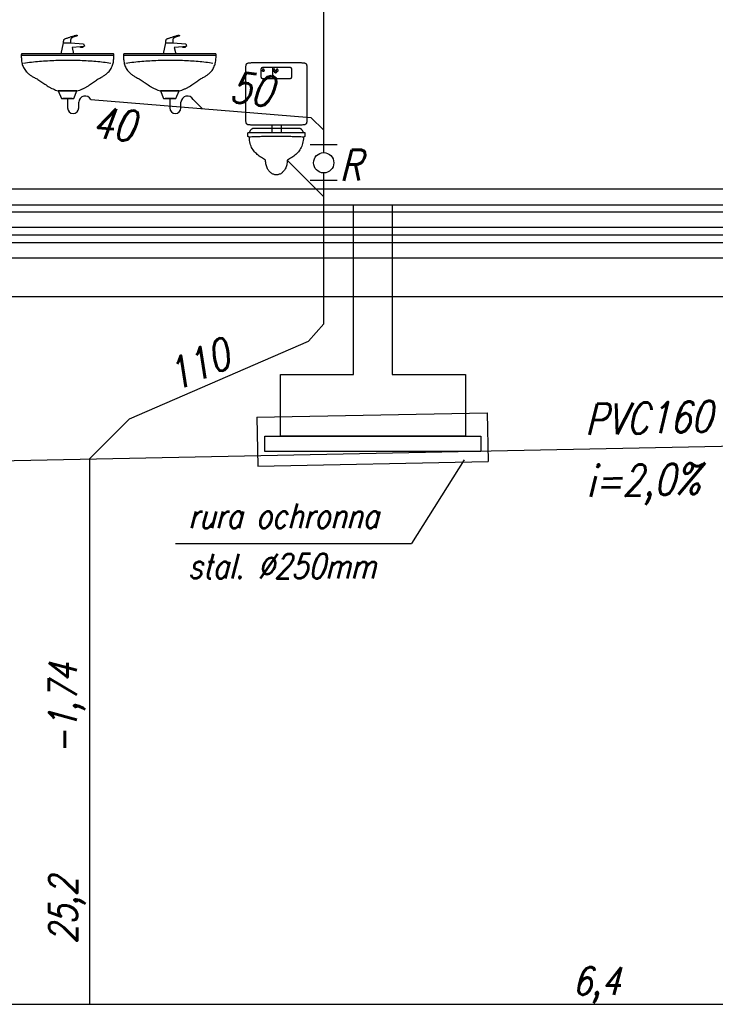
# Model space of a CAD drawing. Header units: millimetres. Extents: x 515 to 621, y 35 to 65.
# Tile 3 of 17: x 544.16 to 548.67, y 44.84 to 51.22. Entities that reach past the tile are written whole.
import ezdxf
from ezdxf.lldxf.tags import DXFTag

# ---------------------------------------------------------------- set-up
doc = ezdxf.new("R2010")
doc.units = ezdxf.units.MM
for name, color, linetype in [('IS_Konstrukcja', 1, 'SOLID'), ('IS_Odbiorniki', 2, 'SOLID'), ('S_Kanalizacja', 6, 'Continuous'), ('S_Opis', 2, 'Continuous'), ('S_Opis - kanalizacja', 3, 'Continuous')]:
    doc.layers.add(name, color=color, linetype=linetype)
doc.styles.add('ROMANS', font='romans.shx', dxfattribs={"width": 0.8, "oblique": 10, "height": 16})
tags = doc.linetypes.add('DOT', pattern=[5, 0, -5]).pattern_tags.tags
tags[6:7] = [DXFTag(74, 4), DXFTag(75, 0), DXFTag(340, '0'), DXFTag(46, 0.0), DXFTag(50, 0.0), DXFTag(44, 0.0), DXFTag(45, 0.0)]
tags[4:5] = [DXFTag(74, 4), DXFTag(75, 0), DXFTag(340, '0'), DXFTag(46, 0.0), DXFTag(50, 0.0), DXFTag(44, 0.0), DXFTag(45, 0.0)]
tags = doc.linetypes.add('SOLID', pattern=[10, 10, 0]).pattern_tags.tags
tags[6:7] = [DXFTag(74, 4), DXFTag(75, 0), DXFTag(340, '0'), DXFTag(46, 0.0), DXFTag(50, 0.0), DXFTag(44, 0.0), DXFTag(45, 0.0)]
tags[4:5] = [DXFTag(74, 4), DXFTag(75, 0), DXFTag(340, '0'), DXFTag(46, 0.0), DXFTag(50, 0.0), DXFTag(44, 0.0), DXFTag(45, 0.0)]

msp = doc.modelspace()

# ---------------------------------------------------------------- linework, layer by layer
at = {"layer": 'IS_Konstrukcja'}
for p, q in [((566.1455, 50.1188), (532.001, 50.1188)), ((531.5012, 50.0188), (566.1455, 50.0188)), ((531.7012, 49.9738), (566.1455, 49.9738)), ((531.9512, 49.8738), (566.1455, 49.8738)), ((531.9512, 49.8238), (566.1455, 49.8238)), ((531.9512, 49.7738), (566.1455, 49.7738)), ((531.9512, 49.6738), (566.1455, 49.6738)), ((531.9512, 49.4238), (566.1455, 49.4238))]:
    msp.add_line(p, q, dxfattribs=at)
for points in [[(546.5757, 50.0188), (546.5757, 48.9188), (547.0507, 48.9188), (547.0507, 48.5188), (546.2805, 48.5188), (545.8507, 48.5188), (545.8507, 48.9188), (546.3257, 48.9188), (546.3257, 50.0188)], [(547.1507, 48.5188), (547.1507, 48.4188), (545.7507, 48.4188), (545.7507, 48.5188), (547.1507, 48.5188)]]:
    msp.add_lwpolyline(points, dxfattribs=at)
at = {"layer": 'IS_Odbiorniki', "ltscale": 0.01}
for p, q in [((544.4307, 50.9973), (544.4457, 51.0673)), ((544.4457, 51.0673), (544.4907, 51.0673)), ((544.4907, 51.0673), (544.5757, 51.0623)), ((544.5757, 51.0623), (544.5807, 51.0473)), ((545.0932, 50.9973), (545.1082, 51.0673)), ((545.1082, 51.0673), (545.1532, 51.0673)), ((545.1532, 51.0673), (545.2382, 51.0623)), ((545.2382, 51.0623), (545.2432, 51.0473)), ((544.5107, 50.9973), (544.4307, 50.9973)), ((544.5557, 51.0423), (544.5007, 51.0373)), ((544.5007, 51.0373), (544.5107, 50.9973)), ((544.5557, 51.0373), (544.5557, 51.0423)), ((544.5707, 51.0423), (544.5557, 51.0423)), ((544.5707, 51.0373), (544.5557, 51.0373)), ((544.5807, 51.0473), (544.5707, 51.0423)), ((544.5707, 51.0423), (544.5707, 51.0373)), ((545.1732, 50.9973), (545.0932, 50.9973)), ((545.2182, 51.0423), (545.1632, 51.0373)), ((545.1632, 51.0373), (545.1732, 50.9973)), ((545.2182, 51.0373), (545.2182, 51.0423)), ((545.2332, 51.0423), (545.2182, 51.0423)), ((545.2332, 51.0373), (545.2182, 51.0373)), ((545.2432, 51.0473), (545.2332, 51.0423)), ((545.2332, 51.0423), (545.2332, 51.0373)), ((544.1714, 50.9873), (544.7714, 50.9873)), ((544.834, 50.9873), (545.434, 50.9873)), ((545.7999, 50.9074), (545.7999, 50.8374)), ((544.4114, 50.7573), (544.4314, 50.7073)), ((544.5314, 50.7573), (544.4114, 50.7573)), ((544.5114, 50.7073), (544.5314, 50.7573)), ((545.074, 50.7573), (545.094, 50.7073)), ((545.194, 50.7573), (545.074, 50.7573)), ((545.174, 50.7073), (545.194, 50.7573)), ((544.4314, 50.7073), (544.5114, 50.7073)), ((544.5014, 50.7073), (544.4414, 50.7073)), ((545.094, 50.7073), (545.174, 50.7073)), ((545.164, 50.7073), (545.104, 50.7073)), ((545.7949, 50.5374), (545.7949, 50.4874)), ((545.8549, 50.5374), (545.8549, 50.4874))]:
    msp.add_line(p, q, dxfattribs=at)
for points, knots in [([(544.4507, 51.0923), (544.4519, 51.0929), (544.4552, 51.0943), (544.461, 51.0965), (544.4683, 51.0992), (544.4768, 51.1021), (544.486, 51.1052), (544.4953, 51.1082), (544.5045, 51.111), (544.513, 51.1135), (544.5203, 51.1154), (544.5261, 51.1167), (544.5294, 51.1173), (544.5307, 51.1173)], [0, 0, 0, 0, 0.00425061, 0.01060033, 0.01857776, 0.02770772, 0.03751411, 0.04752065, 0.05725134, 0.06623092, 0.07398599, 0.08004815, 0.08396819, 0.08396819, 0.08396819, 0.08396819]), ([(544.5307, 51.1173), (544.5311, 51.1173), (544.5319, 51.1172), (544.5329, 51.1169), (544.5336, 51.1164), (544.5342, 51.1158), (544.5344, 51.1151), (544.5344, 51.1144), (544.5342, 51.1138), (544.5336, 51.1131), (544.5329, 51.1127), (544.5319, 51.1124), (544.5311, 51.1123), (544.5307, 51.1123)], [0, 0, 0, 0, 0.001245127, 0.002286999, 0.003170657, 0.003941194, 0.004643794, 0.005323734, 0.006026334, 0.006796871, 0.007680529, 0.008722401, 0.009967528, 0.009967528, 0.009967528, 0.009967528]), ([(545.1132, 51.0923), (545.1145, 51.0929), (545.1177, 51.0943), (545.1235, 51.0965), (545.1309, 51.0992), (545.1393, 51.1021), (545.1485, 51.1052), (545.1579, 51.1082), (545.167, 51.111), (545.1755, 51.1135), (545.1828, 51.1154), (545.1886, 51.1167), (545.1919, 51.1173), (545.1932, 51.1173)], [0, 0, 0, 0, 0.00425061, 0.01060033, 0.01857776, 0.02770772, 0.03751411, 0.04752065, 0.05725134, 0.06623092, 0.07398599, 0.08004815, 0.08396819, 0.08396819, 0.08396819, 0.08396819]), ([(545.1932, 51.1173), (545.1936, 51.1173), (545.1944, 51.1172), (545.1954, 51.1169), (545.1962, 51.1164), (545.1967, 51.1158), (545.197, 51.1151), (545.197, 51.1144), (545.1967, 51.1138), (545.1962, 51.1131), (545.1954, 51.1127), (545.1944, 51.1124), (545.1936, 51.1123), (545.1932, 51.1123)], [0, 0, 0, 0, 0.001245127, 0.002286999, 0.003170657, 0.003941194, 0.004643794, 0.005323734, 0.006026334, 0.006796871, 0.007680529, 0.008722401, 0.009967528, 0.009967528, 0.009967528, 0.009967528]), ([(544.4457, 51.0673), (544.4457, 51.0682), (544.4457, 51.07), (544.4457, 51.0727), (544.4458, 51.0754), (544.4459, 51.0779), (544.4461, 51.0804), (544.4464, 51.0828), (544.4469, 51.0851), (544.4475, 51.0872), (544.4484, 51.0891), (544.4494, 51.0908), (544.4502, 51.0918), (544.4507, 51.0923)], [0, 0, 0, 0, 0.00272352, 0.00542462, 0.00808148, 0.01067349, 0.0131821, 0.01559189, 0.0178921, 0.0200787, 0.02215732, 0.02414676, 0.02608271, 0.02608271, 0.02608271, 0.02608271]), ([(544.4957, 51.0973), (544.4952, 51.0969), (544.4944, 51.096), (544.4934, 51.0945), (544.4925, 51.0929), (544.4919, 51.0911), (544.4914, 51.089), (544.4911, 51.0865), (544.4909, 51.0837), (544.4908, 51.0804), (544.4907, 51.0766), (544.4907, 51.0722), (544.4907, 51.069), (544.4907, 51.0673)], [0, 0, 0, 0, 0.00185377, 0.00361935, 0.00539526, 0.00728567, 0.00939151, 0.01180502, 0.01460929, 0.01788047, 0.0216903, 0.02610811, 0.03120202, 0.03120202, 0.03120202, 0.03120202]), ([(544.5307, 51.1123), (544.5289, 51.1119), (544.5256, 51.111), (544.5209, 51.1096), (544.5166, 51.1083), (544.5127, 51.1069), (544.5092, 51.1055), (544.5061, 51.1042), (544.5034, 51.1028), (544.501, 51.1015), (544.499, 51.1001), (544.4972, 51.0987), (544.4961, 51.0978), (544.4957, 51.0973)], [0, 0, 0, 0, 0.00538586, 0.01031526, 0.0148132, 0.01890511, 0.02261695, 0.02597538, 0.02900777, 0.03174242, 0.03420857, 0.03643647, 0.03845728, 0.03845728, 0.03845728, 0.03845728]), ([(545.1082, 51.0673), (545.1082, 51.0682), (545.1082, 51.07), (545.1082, 51.0727), (545.1083, 51.0754), (545.1084, 51.0779), (545.1086, 51.0804), (545.109, 51.0828), (545.1094, 51.0851), (545.1101, 51.0872), (545.1109, 51.0891), (545.1119, 51.0908), (545.1127, 51.0918), (545.1132, 51.0923)], [0, 0, 0, 0, 0.00272352, 0.00542462, 0.00808148, 0.01067349, 0.0131821, 0.01559189, 0.0178921, 0.0200787, 0.02215732, 0.02414676, 0.02608271, 0.02608271, 0.02608271, 0.02608271]), ([(545.1582, 51.0973), (545.1578, 51.0969), (545.1569, 51.096), (545.1559, 51.0945), (545.1551, 51.0929), (545.1544, 51.0911), (545.154, 51.089), (545.1536, 51.0865), (545.1534, 51.0837), (545.1533, 51.0804), (545.1532, 51.0766), (545.1532, 51.0722), (545.1532, 51.069), (545.1532, 51.0673)], [0, 0, 0, 0, 0.00185377, 0.00361935, 0.00539526, 0.00728567, 0.00939151, 0.01180502, 0.01460929, 0.01788047, 0.0216903, 0.02610811, 0.03120202, 0.03120202, 0.03120202, 0.03120202]), ([(545.1932, 51.1123), (545.1915, 51.1119), (545.1881, 51.111), (545.1834, 51.1096), (545.1791, 51.1083), (545.1752, 51.1069), (545.1718, 51.1055), (545.1687, 51.1042), (545.166, 51.1028), (545.1636, 51.1015), (545.1615, 51.1001), (545.1597, 51.0987), (545.1587, 51.0978), (545.1582, 51.0973)], [0, 0, 0, 0, 0.00538586, 0.01031526, 0.0148132, 0.01890511, 0.02261695, 0.02597538, 0.02900777, 0.03174242, 0.03420857, 0.03643647, 0.03845728, 0.03845728, 0.03845728, 0.03845728]), ([(544.1814, 50.9973), (544.1806, 50.9973), (544.1791, 50.9973), (544.1771, 50.9972), (544.1754, 50.9971), (544.174, 50.9967), (544.173, 50.9959), (544.1723, 50.9948), (544.1719, 50.9933), (544.1716, 50.9913), (544.1715, 50.9889), (544.1714, 50.9858), (544.1714, 50.9835), (544.1714, 50.9823)], [0, 0, 0, 0, 0.00248688, 0.00452447, 0.00616882, 0.00750526, 0.00868128, 0.00991384, 0.01141668, 0.01334144, 0.01579113, 0.01884568, 0.02257596, 0.02257596, 0.02257596, 0.02257596]), ([(544.7614, 50.9973), (544.74, 50.9973), (544.6992, 50.9973), (544.6408, 50.9973), (544.5876, 50.9973), (544.5381, 50.9973), (544.4909, 50.9973), (544.4447, 50.9973), (544.3981, 50.9973), (544.3495, 50.9973), (544.2978, 50.9973), (544.2414, 50.9973), (544.2021, 50.9973), (544.1814, 50.9973)], [0, 0, 0, 0, 0.0644478, 0.1223591, 0.1751315, 0.2241623, 0.270849, 0.316589, 0.3627799, 0.4108189, 0.4621037, 0.5180316, 0.58, 0.58, 0.58, 0.58]), ([(544.7714, 50.9873), (544.7714, 50.9881), (544.7715, 50.9896), (544.7714, 50.9917), (544.7713, 50.9933), (544.771, 50.9946), (544.7706, 50.9957), (544.7698, 50.9964), (544.7688, 50.9969), (544.7675, 50.9971), (544.7658, 50.9973), (544.7638, 50.9973), (544.7623, 50.9973), (544.7614, 50.9973)], [0, 0, 0, 0, 0.00248686, 0.00452361, 0.0061602, 0.00745999, 0.00851852, 0.00948541, 0.01054394, 0.01184374, 0.01348033, 0.01551707, 0.01800393, 0.01800393, 0.01800393, 0.01800393]), ([(544.844, 50.9973), (544.8432, 50.9973), (544.8416, 50.9973), (544.8396, 50.9972), (544.8379, 50.9971), (544.8366, 50.9967), (544.8355, 50.9959), (544.8348, 50.9948), (544.8344, 50.9933), (544.8341, 50.9913), (544.834, 50.9889), (544.834, 50.9858), (544.834, 50.9835), (544.834, 50.9823)], [0, 0, 0, 0, 0.00248688, 0.00452447, 0.00616882, 0.00750526, 0.00868128, 0.00991384, 0.01141668, 0.01334144, 0.01579113, 0.01884568, 0.02257596, 0.02257596, 0.02257596, 0.02257596]), ([(545.424, 50.9973), (545.4025, 50.9973), (545.3617, 50.9973), (545.3033, 50.9973), (545.2501, 50.9973), (545.2006, 50.9973), (545.1534, 50.9973), (545.1072, 50.9973), (545.0606, 50.9973), (545.0121, 50.9973), (544.9603, 50.9973), (544.9039, 50.9973), (544.8646, 50.9973), (544.844, 50.9973)], [0, 0, 0, 0, 0.0644478, 0.1223591, 0.1751315, 0.2241623, 0.270849, 0.316589, 0.3627799, 0.4108189, 0.4621037, 0.5180316, 0.58, 0.58, 0.58, 0.58]), ([(545.434, 50.9873), (545.434, 50.9881), (545.434, 50.9896), (545.4339, 50.9917), (545.4338, 50.9933), (545.4336, 50.9946), (545.4331, 50.9957), (545.4324, 50.9964), (545.4313, 50.9969), (545.43, 50.9971), (545.4284, 50.9973), (545.4263, 50.9973), (545.4248, 50.9973), (545.424, 50.9973)], [0, 0, 0, 0, 0.00248686, 0.00452361, 0.0061602, 0.00745999, 0.00851852, 0.00948541, 0.01054394, 0.01184374, 0.01348033, 0.01551707, 0.01800393, 0.01800393, 0.01800393, 0.01800393]), ([(544.1714, 50.9823), (544.1714, 50.9777), (544.1716, 50.9687), (544.1726, 50.9551), (544.1746, 50.9415), (544.1778, 50.9281), (544.1826, 50.9148), (544.1892, 50.9017), (544.1977, 50.8889), (544.2086, 50.8765), (544.2219, 50.8644), (544.238, 50.8528), (544.25, 50.8457), (544.2564, 50.8423)], [0, 0, 0, 0, 0.0136319, 0.0272549, 0.0408996, 0.0546511, 0.0686598, 0.0831463, 0.0983975, 0.1147522, 0.1325821, 0.1522713, 0.1742014, 0.1742014, 0.1742014, 0.1742014]), ([(544.1864, 50.9373), (544.2034, 50.9396), (544.2377, 50.9437), (544.2896, 50.9487), (544.3422, 50.9524), (544.3951, 50.9549), (544.448, 50.9561), (544.5008, 50.9561), (544.553, 50.9549), (544.6044, 50.9524), (544.6547, 50.9487), (544.7037, 50.9438), (544.7357, 50.9396), (544.7514, 50.9373)], [0, 0, 0, 0, 0.0514006, 0.1036089, 0.1563659, 0.2094104, 0.262479, 0.3153077, 0.3676327, 0.4191912, 0.4697227, 0.5189699, 0.5666808, 0.5666808, 0.5666808, 0.5666808]), ([(544.6864, 50.8423), (544.6929, 50.8457), (544.7049, 50.8528), (544.721, 50.8644), (544.7343, 50.8766), (544.7452, 50.8892), (544.7538, 50.9022), (544.7603, 50.9156), (544.7651, 50.9294), (544.7683, 50.9435), (544.7703, 50.9579), (544.7713, 50.9725), (544.7714, 50.9823), (544.7714, 50.9873)], [0, 0, 0, 0, 0.021932, 0.0416367, 0.0595148, 0.0759748, 0.091417, 0.10621, 0.1206684, 0.1350374, 0.1494888, 0.1641271, 0.1790021, 0.1790021, 0.1790021, 0.1790021]), ([(544.834, 50.9823), (544.834, 50.9777), (544.8341, 50.9687), (544.8351, 50.9551), (544.8371, 50.9415), (544.8404, 50.9281), (544.8451, 50.9148), (544.8517, 50.9017), (544.8603, 50.8889), (544.8711, 50.8765), (544.8845, 50.8644), (544.9005, 50.8528), (544.9125, 50.8457), (544.919, 50.8423)], [0, 0, 0, 0, 0.0136319, 0.0272549, 0.0408996, 0.0546511, 0.0686598, 0.0831463, 0.0983975, 0.1147522, 0.1325821, 0.1522713, 0.1742014, 0.1742014, 0.1742014, 0.1742014]), ([(544.849, 50.9373), (544.866, 50.9396), (544.9002, 50.9437), (544.9521, 50.9487), (545.0047, 50.9524), (545.0576, 50.9549), (545.1106, 50.9561), (545.1633, 50.9561), (545.2155, 50.9549), (545.267, 50.9524), (545.3173, 50.9487), (545.3662, 50.9438), (545.3982, 50.9396), (545.414, 50.9373)], [0, 0, 0, 0, 0.0514006, 0.1036089, 0.1563659, 0.2094104, 0.262479, 0.3153077, 0.3676327, 0.4191912, 0.4697227, 0.5189699, 0.5666808, 0.5666808, 0.5666808, 0.5666808]), ([(545.349, 50.8423), (545.3554, 50.8457), (545.3674, 50.8528), (545.3835, 50.8644), (545.3969, 50.8766), (545.4077, 50.8892), (545.4163, 50.9022), (545.4228, 50.9156), (545.4276, 50.9294), (545.4308, 50.9435), (545.4328, 50.9579), (545.4338, 50.9725), (545.434, 50.9823), (545.434, 50.9873)], [0, 0, 0, 0, 0.021932, 0.0416367, 0.0595148, 0.0759748, 0.091417, 0.10621, 0.1206684, 0.1350374, 0.1494888, 0.1641271, 0.1790021, 0.1790021, 0.1790021, 0.1790021]), ([(545.7449, 50.9074), (545.7433, 50.9074), (545.7402, 50.9074), (545.7361, 50.9073), (545.7328, 50.9071), (545.7302, 50.9066), (545.7281, 50.9056), (545.7267, 50.9041), (545.7257, 50.9021), (545.7252, 50.8995), (545.725, 50.8962), (545.7249, 50.8921), (545.7249, 50.889), (545.7249, 50.8874)], [0, 0, 0, 0, 0.00497373, 0.00904721, 0.01232039, 0.01491998, 0.01703704, 0.01897083, 0.02108788, 0.02368747, 0.02696065, 0.03103414, 0.03600787, 0.03600787, 0.03600787, 0.03600787]), ([(545.7249, 50.8874), (545.7249, 50.8861), (545.7249, 50.8838), (545.7249, 50.8807), (545.7249, 50.878), (545.7249, 50.8756), (545.7249, 50.8734), (545.7249, 50.8713), (545.7249, 50.8692), (545.7249, 50.8668), (545.7249, 50.8641), (545.7249, 50.8609), (545.7249, 50.8586), (545.7249, 50.8574)], [0, 0, 0, 0, 0.00374155, 0.00687453, 0.00953418, 0.01185575, 0.01397446, 0.01602554, 0.01814425, 0.02046582, 0.02312547, 0.02625845, 0.03, 0.03, 0.03, 0.03]), ([(545.7349, 50.8874), (545.7349, 50.8878), (545.735, 50.8888), (545.7353, 50.8901), (545.7358, 50.8915), (545.7364, 50.8928), (545.7371, 50.8942), (545.7378, 50.8956), (545.7384, 50.8969), (545.739, 50.8983), (545.7395, 50.8996), (545.7398, 50.901), (545.7399, 50.9019), (545.7399, 50.9024)], [0, 0, 0, 0, 0.0013686, 0.00276912, 0.00421381, 0.00569952, 0.00721335, 0.0087371, 0.01025093, 0.01173665, 0.01318133, 0.01458185, 0.01595045, 0.01595045, 0.01595045, 0.01595045]), ([(545.7399, 50.8824), (545.7395, 50.8824), (545.7387, 50.8824), (545.7377, 50.8828), (545.7368, 50.8832), (545.7362, 50.8838), (545.7357, 50.8845), (545.7354, 50.8852), (545.7352, 50.8858), (545.735, 50.8864), (545.735, 50.8869), (545.7349, 50.8872), (545.7349, 50.8873), (545.7349, 50.8874)], [0, 0, 0, 0, 0.001248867, 0.002315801, 0.003260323, 0.004126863, 0.004939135, 0.005700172, 0.006396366, 0.007002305, 0.007484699, 0.007805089, 0.007921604, 0.007921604, 0.007921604, 0.007921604]), ([(545.7399, 50.9024), (545.7399, 50.9019), (545.74, 50.901), (545.7403, 50.8996), (545.7408, 50.8983), (545.7414, 50.8969), (545.7421, 50.8956), (545.7428, 50.8942), (545.7434, 50.8928), (545.744, 50.8915), (545.7445, 50.8901), (545.7448, 50.8888), (545.7449, 50.8878), (545.7449, 50.8874)], [0, 0, 0, 0, 0.0013686, 0.00276912, 0.00421381, 0.00569952, 0.00721335, 0.0087371, 0.01025093, 0.01173665, 0.01318133, 0.01458185, 0.01595045, 0.01595045, 0.01595045, 0.01595045]), ([(545.7449, 50.8874), (545.7449, 50.8873), (545.7449, 50.8872), (545.7449, 50.8869), (545.7448, 50.8864), (545.7447, 50.8858), (545.7445, 50.8852), (545.7441, 50.8845), (545.7436, 50.8838), (545.743, 50.8832), (545.7422, 50.8828), (545.7411, 50.8824), (545.7403, 50.8824), (545.7399, 50.8824)], [0, 0, 0, 0, 0.000116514, 0.000436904, 0.000919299, 0.001525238, 0.002221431, 0.002982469, 0.003794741, 0.004661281, 0.005605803, 0.006672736, 0.007921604, 0.007921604, 0.007921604, 0.007921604]), ([(545.9049, 50.9074), (545.8998, 50.9074), (545.89, 50.9074), (545.8759, 50.9074), (545.8629, 50.9074), (545.8506, 50.9074), (545.8384, 50.9074), (545.826, 50.9074), (545.8128, 50.9074), (545.7985, 50.9074), (545.7825, 50.9074), (545.7645, 50.9074), (545.7517, 50.9074), (545.7449, 50.9074)], [0, 0, 0, 0, 0.015447, 0.0293614, 0.0421938, 0.0543952, 0.0664162, 0.0787077, 0.0917205, 0.1059053, 0.121713, 0.1395943, 0.16, 0.16, 0.16, 0.16]), ([(545.8049, 50.8874), (545.8049, 50.8878), (545.805, 50.8888), (545.8053, 50.8901), (545.8058, 50.8915), (545.8064, 50.8928), (545.8071, 50.8942), (545.8078, 50.8956), (545.8084, 50.8969), (545.809, 50.8983), (545.8095, 50.8996), (545.8098, 50.901), (545.8099, 50.9019), (545.8099, 50.9024)], [0, 0, 0, 0, 0.0013686, 0.00276912, 0.00421381, 0.00569952, 0.00721335, 0.0087371, 0.01025093, 0.01173665, 0.01318133, 0.01458185, 0.01595045, 0.01595045, 0.01595045, 0.01595045]), ([(545.8099, 50.8824), (545.8095, 50.8824), (545.8087, 50.8824), (545.8077, 50.8828), (545.8068, 50.8832), (545.8062, 50.8838), (545.8057, 50.8845), (545.8054, 50.8852), (545.8052, 50.8858), (545.805, 50.8864), (545.805, 50.8869), (545.8049, 50.8872), (545.8049, 50.8873), (545.8049, 50.8874)], [0, 0, 0, 0, 0.001248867, 0.002315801, 0.003260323, 0.004126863, 0.004939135, 0.005700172, 0.006396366, 0.007002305, 0.007484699, 0.007805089, 0.007921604, 0.007921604, 0.007921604, 0.007921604]), ([(545.8099, 50.9024), (545.8099, 50.9019), (545.81, 50.901), (545.8103, 50.8996), (545.8108, 50.8983), (545.8114, 50.8969), (545.8121, 50.8956), (545.8128, 50.8942), (545.8134, 50.8928), (545.814, 50.8915), (545.8145, 50.8901), (545.8148, 50.8888), (545.8149, 50.8878), (545.8149, 50.8874)], [0, 0, 0, 0, 0.0013686, 0.00276912, 0.00421381, 0.00569952, 0.00721335, 0.0087371, 0.01025093, 0.01173665, 0.01318133, 0.01458185, 0.01595045, 0.01595045, 0.01595045, 0.01595045]), ([(545.8149, 50.8874), (545.8149, 50.8873), (545.8149, 50.8872), (545.8149, 50.8869), (545.8148, 50.8864), (545.8147, 50.8858), (545.8145, 50.8852), (545.8141, 50.8845), (545.8136, 50.8838), (545.813, 50.8832), (545.8122, 50.8828), (545.8111, 50.8824), (545.8103, 50.8824), (545.8099, 50.8824)], [0, 0, 0, 0, 0.000116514, 0.000436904, 0.000919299, 0.001525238, 0.002221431, 0.002982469, 0.003794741, 0.004661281, 0.005605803, 0.006672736, 0.007921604, 0.007921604, 0.007921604, 0.007921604]), ([(545.8149, 50.8774), (545.8149, 50.8778), (545.815, 50.8788), (545.8153, 50.8801), (545.8158, 50.8815), (545.8164, 50.8828), (545.8171, 50.8842), (545.8178, 50.8856), (545.8184, 50.8869), (545.819, 50.8883), (545.8195, 50.8896), (545.8198, 50.891), (545.8199, 50.8919), (545.8199, 50.8924)], [0, 0, 0, 0, 0.0013686, 0.00276912, 0.00421381, 0.00569952, 0.00721335, 0.0087371, 0.01025093, 0.01173665, 0.01318133, 0.01458185, 0.01595045, 0.01595045, 0.01595045, 0.01595045]), ([(545.8199, 50.8724), (545.8195, 50.8724), (545.8187, 50.8724), (545.8177, 50.8728), (545.8168, 50.8732), (545.8162, 50.8738), (545.8157, 50.8745), (545.8154, 50.8752), (545.8152, 50.8758), (545.815, 50.8764), (545.815, 50.8769), (545.8149, 50.8772), (545.8149, 50.8773), (545.8149, 50.8774)], [0, 0, 0, 0, 0.001248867, 0.002315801, 0.003260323, 0.004126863, 0.004939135, 0.005700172, 0.006396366, 0.007002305, 0.007484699, 0.007805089, 0.007921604, 0.007921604, 0.007921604, 0.007921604]), ([(545.8199, 50.8924), (545.8199, 50.8919), (545.82, 50.891), (545.8203, 50.8896), (545.8208, 50.8883), (545.8214, 50.8869), (545.8221, 50.8856), (545.8228, 50.8842), (545.8234, 50.8828), (545.824, 50.8815), (545.8245, 50.8801), (545.8248, 50.8788), (545.8249, 50.8778), (545.8249, 50.8774)], [0, 0, 0, 0, 0.0013686, 0.00276912, 0.00421381, 0.00569952, 0.00721335, 0.0087371, 0.01025093, 0.01173665, 0.01318133, 0.01458185, 0.01595045, 0.01595045, 0.01595045, 0.01595045]), ([(545.8249, 50.8774), (545.8249, 50.8773), (545.8249, 50.8772), (545.8249, 50.8769), (545.8248, 50.8764), (545.8247, 50.8758), (545.8245, 50.8752), (545.8241, 50.8745), (545.8236, 50.8738), (545.823, 50.8732), (545.8222, 50.8728), (545.8211, 50.8724), (545.8203, 50.8724), (545.8199, 50.8724)], [0, 0, 0, 0, 0.000116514, 0.000436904, 0.000919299, 0.001525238, 0.002221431, 0.002982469, 0.003794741, 0.004661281, 0.005605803, 0.006672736, 0.007921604, 0.007921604, 0.007921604, 0.007921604]), ([(545.8249, 50.8874), (545.8249, 50.8878), (545.825, 50.8888), (545.8253, 50.8901), (545.8258, 50.8915), (545.8264, 50.8928), (545.8271, 50.8942), (545.8278, 50.8956), (545.8284, 50.8969), (545.829, 50.8983), (545.8295, 50.8996), (545.8298, 50.901), (545.8299, 50.9019), (545.8299, 50.9024)], [0, 0, 0, 0, 0.0013686, 0.00276912, 0.00421381, 0.00569952, 0.00721335, 0.0087371, 0.01025093, 0.01173665, 0.01318133, 0.01458185, 0.01595045, 0.01595045, 0.01595045, 0.01595045]), ([(545.8299, 50.8824), (545.8295, 50.8824), (545.8287, 50.8824), (545.8277, 50.8828), (545.8268, 50.8832), (545.8262, 50.8838), (545.8257, 50.8845), (545.8254, 50.8852), (545.8252, 50.8858), (545.825, 50.8864), (545.825, 50.8869), (545.8249, 50.8872), (545.8249, 50.8873), (545.8249, 50.8874)], [0, 0, 0, 0, 0.001248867, 0.002315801, 0.003260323, 0.004126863, 0.004939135, 0.005700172, 0.006396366, 0.007002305, 0.007484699, 0.007805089, 0.007921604, 0.007921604, 0.007921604, 0.007921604]), ([(545.8299, 50.9024), (545.8299, 50.9019), (545.83, 50.901), (545.8303, 50.8996), (545.8308, 50.8983), (545.8314, 50.8969), (545.8321, 50.8956), (545.8328, 50.8942), (545.8334, 50.8928), (545.834, 50.8915), (545.8345, 50.8901), (545.8348, 50.8888), (545.8349, 50.8878), (545.8349, 50.8874)], [0, 0, 0, 0, 0.0013686, 0.00276912, 0.00421381, 0.00569952, 0.00721335, 0.0087371, 0.01025093, 0.01173665, 0.01318133, 0.01458185, 0.01595045, 0.01595045, 0.01595045, 0.01595045]), ([(545.8349, 50.8874), (545.8349, 50.8873), (545.8349, 50.8872), (545.8349, 50.8869), (545.8348, 50.8864), (545.8347, 50.8858), (545.8345, 50.8852), (545.8341, 50.8845), (545.8336, 50.8838), (545.833, 50.8832), (545.8322, 50.8828), (545.8311, 50.8824), (545.8303, 50.8824), (545.8299, 50.8824)], [0, 0, 0, 0, 0.000116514, 0.000436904, 0.000919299, 0.001525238, 0.002221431, 0.002982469, 0.003794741, 0.004661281, 0.005605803, 0.006672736, 0.007921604, 0.007921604, 0.007921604, 0.007921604]), ([(545.9249, 50.8874), (545.9249, 50.889), (545.9249, 50.8921), (545.9248, 50.8962), (545.9246, 50.8995), (545.9241, 50.9021), (545.9232, 50.9041), (545.9217, 50.9056), (545.9196, 50.9066), (545.917, 50.9071), (545.9137, 50.9073), (545.9096, 50.9074), (545.9066, 50.9074), (545.9049, 50.9074)], [0, 0, 0, 0, 0.00497373, 0.00904721, 0.01232039, 0.01491998, 0.01703704, 0.01897083, 0.02108788, 0.02368747, 0.02696065, 0.03103414, 0.03600787, 0.03600787, 0.03600787, 0.03600787]), ([(545.9249, 50.8574), (545.9249, 50.8586), (545.9249, 50.8609), (545.9249, 50.8641), (545.9249, 50.8668), (545.9249, 50.8692), (545.9249, 50.8713), (545.9249, 50.8734), (545.9249, 50.8756), (545.9249, 50.878), (545.9249, 50.8807), (545.9249, 50.8838), (545.9249, 50.8861), (545.9249, 50.8874)], [0, 0, 0, 0, 0.00374155, 0.00687453, 0.00953418, 0.01185575, 0.01397446, 0.01602554, 0.01814425, 0.02046582, 0.02312547, 0.02625845, 0.03, 0.03, 0.03, 0.03]), ([(544.2564, 50.8423), (544.2603, 50.8409), (544.2681, 50.8373), (544.2797, 50.8305), (544.2918, 50.8226), (544.3045, 50.8138), (544.3178, 50.8044), (544.3317, 50.7949), (544.3463, 50.7855), (544.3615, 50.7767), (544.3774, 50.7687), (544.394, 50.762), (544.4056, 50.7586), (544.4114, 50.7573)], [0, 0, 0, 0, 0.0122388, 0.0256763, 0.0402317, 0.0557566, 0.0720714, 0.0889894, 0.1063346, 0.1239573, 0.1417502, 0.1596661, 0.1777372, 0.1777372, 0.1777372, 0.1777372]), ([(544.5314, 50.7573), (544.5377, 50.7586), (544.5499, 50.7619), (544.5672, 50.7687), (544.5835, 50.7766), (544.5988, 50.7855), (544.6132, 50.7948), (544.6268, 50.8044), (544.6396, 50.8138), (544.6519, 50.8226), (544.6637, 50.8306), (544.675, 50.8373), (544.6827, 50.8409), (544.6864, 50.8423)], [0, 0, 0, 0, 0.0191562, 0.0377228, 0.0558192, 0.073481, 0.0906746, 0.1073143, 0.1232801, 0.1384359, 0.1526525, 0.165836, 0.1779722, 0.1779722, 0.1779722, 0.1779722]), ([(544.919, 50.8423), (544.9228, 50.8409), (544.9306, 50.8373), (544.9422, 50.8305), (544.9543, 50.8226), (544.967, 50.8138), (544.9803, 50.8044), (544.9942, 50.7949), (545.0088, 50.7855), (545.024, 50.7767), (545.0399, 50.7687), (545.0566, 50.762), (545.0681, 50.7586), (545.074, 50.7573)], [0, 0, 0, 0, 0.0122388, 0.0256763, 0.0402317, 0.0557566, 0.0720714, 0.0889894, 0.1063346, 0.1239573, 0.1417502, 0.1596661, 0.1777372, 0.1777372, 0.1777372, 0.1777372]), ([(545.194, 50.7573), (545.2002, 50.7586), (545.2124, 50.7619), (545.2298, 50.7687), (545.2461, 50.7766), (545.2613, 50.7855), (545.2757, 50.7948), (545.2893, 50.8044), (545.3022, 50.8138), (545.3144, 50.8226), (545.3262, 50.8306), (545.3375, 50.8373), (545.3452, 50.8409), (545.349, 50.8423)], [0, 0, 0, 0, 0.0191562, 0.0377228, 0.0558192, 0.073481, 0.0906746, 0.1073143, 0.1232801, 0.1384359, 0.1526525, 0.165836, 0.1779722, 0.1779722, 0.1779722, 0.1779722]), ([(545.7249, 50.8574), (545.7249, 50.8557), (545.7249, 50.8527), (545.725, 50.8486), (545.7252, 50.8453), (545.7257, 50.8427), (545.7267, 50.8406), (545.7281, 50.8391), (545.7302, 50.8382), (545.7328, 50.8377), (545.7361, 50.8375), (545.7402, 50.8374), (545.7433, 50.8374), (545.7449, 50.8374)], [0, 0, 0, 0, 0.00497373, 0.00904721, 0.01232039, 0.01491998, 0.01703704, 0.01897083, 0.02108788, 0.02368747, 0.02696065, 0.03103414, 0.03600787, 0.03600787, 0.03600787, 0.03600787]), ([(545.7449, 50.8374), (545.7507, 50.8374), (545.7615, 50.8374), (545.7764, 50.8374), (545.7894, 50.8374), (545.801, 50.8374), (545.8121, 50.8374), (545.8232, 50.8374), (545.8353, 50.8374), (545.8489, 50.8374), (545.8648, 50.8374), (545.8837, 50.8374), (545.8974, 50.8374), (545.9049, 50.8374)], [0, 0, 0, 0, 0.0174756, 0.0322014, 0.0448986, 0.0562885, 0.0670924, 0.0780316, 0.0898272, 0.1032006, 0.118873, 0.1375657, 0.16, 0.16, 0.16, 0.16]), ([(545.9049, 50.8374), (545.9066, 50.8374), (545.9096, 50.8374), (545.9137, 50.8375), (545.917, 50.8377), (545.9196, 50.8382), (545.9217, 50.8391), (545.9232, 50.8406), (545.9241, 50.8427), (545.9246, 50.8453), (545.9248, 50.8486), (545.9249, 50.8527), (545.9249, 50.8557), (545.9249, 50.8574)], [0, 0, 0, 0, 0.00497373, 0.00904721, 0.01232039, 0.01491998, 0.01703704, 0.01897083, 0.02108788, 0.02368747, 0.02696065, 0.03103414, 0.03600787, 0.03600787, 0.03600787, 0.03600787]), ([(544.4114, 50.7573), (544.4146, 50.7573), (544.421, 50.7573), (544.4307, 50.7573), (544.4405, 50.7573), (544.4504, 50.7573), (544.4607, 50.7573), (544.4713, 50.7573), (544.4823, 50.7573), (544.4938, 50.7573), (544.5058, 50.7573), (544.5184, 50.7573), (544.527, 50.7573), (544.5314, 50.7573)], [0, 0, 0, 0, 0.0095567, 0.0191811, 0.0289406, 0.0389031, 0.049136, 0.059707, 0.0706837, 0.0821337, 0.0941247, 0.1067243, 0.12, 0.12, 0.12, 0.12]), ([(545.074, 50.7573), (545.0772, 50.7573), (545.0836, 50.7573), (545.0932, 50.7573), (545.103, 50.7573), (545.113, 50.7573), (545.1232, 50.7573), (545.1338, 50.7573), (545.1448, 50.7573), (545.1563, 50.7573), (545.1683, 50.7573), (545.1809, 50.7573), (545.1896, 50.7573), (545.194, 50.7573)], [0, 0, 0, 0, 0.0095567, 0.0191811, 0.0289406, 0.0389031, 0.049136, 0.059707, 0.0706837, 0.0821337, 0.0941247, 0.1067243, 0.12, 0.12, 0.12, 0.12]), ([(545.6399, 50.4724), (545.6399, 50.4736), (545.6399, 50.4759), (545.64, 50.479), (545.6401, 50.4814), (545.6403, 50.4834), (545.6408, 50.4849), (545.6415, 50.486), (545.6425, 50.4867), (545.6439, 50.4871), (545.6455, 50.4873), (545.6476, 50.4874), (545.6491, 50.4874), (545.6499, 50.4874)], [0, 0, 0, 0, 0.00373029, 0.00678483, 0.00923453, 0.01115929, 0.01266213, 0.01389468, 0.0150707, 0.01640714, 0.0180515, 0.02008909, 0.02257596, 0.02257596, 0.02257596, 0.02257596]), ([(545.6749, 50.5124), (545.674, 50.5124), (545.6722, 50.5122), (545.6694, 50.5115), (545.6668, 50.5103), (545.6642, 50.5087), (545.6617, 50.5067), (545.6593, 50.5043), (545.657, 50.5015), (545.655, 50.4984), (545.653, 50.495), (545.6513, 50.4913), (545.6504, 50.4887), (545.6499, 50.4874)], [0, 0, 0, 0, 0.00273444, 0.00552909, 0.00843059, 0.01147167, 0.01467318, 0.01804667, 0.02159691, 0.02532386, 0.02922438, 0.03329349, 0.03752535, 0.03752535, 0.03752535, 0.03752535]), ([(545.6499, 50.4874), (545.6612, 50.4874), (545.6838, 50.4874), (545.7174, 50.4874), (545.7507, 50.4874), (545.7837, 50.4874), (545.8162, 50.4874), (545.8482, 50.4874), (545.8797, 50.4874), (545.9107, 50.4874), (545.941, 50.4874), (545.9707, 50.4874), (545.9903, 50.4874), (545.9999, 50.4874)], [0, 0, 0, 0, 0.0339594, 0.0676258, 0.1009542, 0.1338993, 0.1664162, 0.1984598, 0.229985, 0.2609467, 0.2912998, 0.3209992, 0.35, 0.35, 0.35, 0.35]), ([(545.9749, 50.5124), (545.9611, 50.5124), (545.9365, 50.5124), (545.9031, 50.5124), (545.8766, 50.5124), (545.8548, 50.5124), (545.8358, 50.5124), (545.8177, 50.5124), (545.7985, 50.5124), (545.7762, 50.5124), (545.7488, 50.5124), (545.7145, 50.5124), (545.6891, 50.5124), (545.6749, 50.5124)], [0, 0, 0, 0, 0.0413599, 0.0740195, 0.0999399, 0.1210819, 0.1394065, 0.1568745, 0.175447, 0.1970849, 0.2237491, 0.2574005, 0.3, 0.3, 0.3, 0.3]), ([(545.9999, 50.4874), (545.9995, 50.4887), (545.9985, 50.4913), (545.9968, 50.495), (545.9949, 50.4984), (545.9928, 50.5015), (545.9906, 50.5043), (545.9882, 50.5067), (545.9857, 50.5087), (545.9831, 50.5103), (545.9804, 50.5115), (545.9777, 50.5122), (545.9758, 50.5124), (545.9749, 50.5124)], [0, 0, 0, 0, 0.00423186, 0.00830097, 0.01220149, 0.01592844, 0.01947867, 0.02285217, 0.02605368, 0.02909475, 0.03199625, 0.03479091, 0.03752535, 0.03752535, 0.03752535, 0.03752535]), ([(545.9999, 50.4874), (546.0008, 50.4874), (546.0023, 50.4874), (546.0043, 50.4873), (546.006, 50.4871), (546.0073, 50.4867), (546.0084, 50.486), (546.0091, 50.4849), (546.0095, 50.4834), (546.0098, 50.4814), (546.0099, 50.479), (546.0099, 50.4759), (546.0099, 50.4736), (546.0099, 50.4724)], [0, 0, 0, 0, 0.00248688, 0.00452447, 0.00616882, 0.00750526, 0.00868128, 0.00991384, 0.01141668, 0.01334144, 0.01579113, 0.01884568, 0.02257596, 0.02257596, 0.02257596, 0.02257596]), ([(545.6499, 50.4574), (545.6491, 50.4574), (545.6476, 50.4574), (545.6455, 50.4578), (545.6438, 50.4584), (545.6425, 50.4593), (545.6415, 50.4605), (545.6408, 50.4619), (545.6404, 50.4635), (545.6401, 50.4654), (545.64, 50.4675), (545.6399, 50.4699), (545.6399, 50.4715), (545.6399, 50.4724)], [0, 0, 0, 0, 0.00248994, 0.00455969, 0.00630389, 0.00784182, 0.00930989, 0.01083532, 0.01251079, 0.01439096, 0.01650323, 0.01885919, 0.0214625, 0.0214625, 0.0214625, 0.0214625]), ([(545.9999, 50.4574), (545.9891, 50.4578), (545.9674, 50.4587), (545.935, 50.4596), (545.9028, 50.4604), (545.8708, 50.4609), (545.839, 50.4611), (545.8072, 50.4611), (545.7756, 50.4609), (545.7441, 50.4604), (545.7127, 50.4596), (545.6813, 50.4587), (545.6604, 50.4578), (545.6499, 50.4574)], [0, 0, 0, 0, 0.0326306, 0.0650275, 0.0972149, 0.1292172, 0.1610589, 0.1927644, 0.2243581, 0.2558647, 0.2873085, 0.3187141, 0.350106, 0.350106, 0.350106, 0.350106]), ([(545.7549, 50.3074), (545.7503, 50.3101), (545.7411, 50.3157), (545.7274, 50.3244), (545.714, 50.3338), (545.7011, 50.3441), (545.689, 50.3555), (545.678, 50.3681), (545.6684, 50.3823), (545.6605, 50.3982), (545.6545, 50.4161), (545.6507, 50.436), (545.6499, 50.45), (545.6499, 50.4574)], [0, 0, 0, 0, 0.0160517, 0.0323232, 0.0487165, 0.0651746, 0.0817004, 0.0983761, 0.11538, 0.1329948, 0.1516015, 0.1716595, 0.193675, 0.193675, 0.193675, 0.193675]), ([(545.9999, 50.4574), (545.9999, 50.45), (545.9992, 50.436), (545.9958, 50.4161), (545.9902, 50.3983), (545.9827, 50.3823), (545.9735, 50.3681), (545.9628, 50.3554), (545.9509, 50.344), (545.938, 50.3338), (545.9242, 50.3243), (545.9098, 50.3156), (545.8999, 50.3101), (545.8949, 50.3074)], [0, 0, 0, 0, 0.022009, 0.0420139, 0.0604947, 0.0779125, 0.0946803, 0.1111371, 0.1275324, 0.1440256, 0.1606965, 0.1775602, 0.1945849, 0.1945849, 0.1945849, 0.1945849]), ([(546.0099, 50.4724), (546.0099, 50.4715), (546.0099, 50.4699), (546.0099, 50.4675), (546.0098, 50.4654), (546.0095, 50.4635), (546.009, 50.4619), (546.0084, 50.4605), (546.0074, 50.4593), (546.006, 50.4584), (546.0044, 50.4578), (546.0023, 50.4574), (546.0008, 50.4574), (545.9999, 50.4574)], [0, 0, 0, 0, 0.00260332, 0.00495928, 0.00707154, 0.00895171, 0.01062718, 0.01215261, 0.01362068, 0.01515861, 0.01690281, 0.01897256, 0.0214625, 0.0214625, 0.0214625, 0.0214625]), ([(545.8249, 50.2124), (545.8217, 50.2124), (545.8153, 50.213), (545.8059, 50.2156), (545.7968, 50.2198), (545.7881, 50.2257), (545.7802, 50.2331), (545.773, 50.242), (545.7668, 50.2524), (545.7617, 50.2642), (545.7578, 50.2774), (545.7554, 50.292), (545.7549, 50.3021), (545.7549, 50.3074)], [0, 0, 0, 0, 0.009558, 0.0192606, 0.0292323, 0.0395805, 0.0504023, 0.0617905, 0.0738385, 0.0866453, 0.1003171, 0.1149697, 0.1307285, 0.1307285, 0.1307285, 0.1307285]), ([(545.8949, 50.3074), (545.8949, 50.3021), (545.8944, 50.292), (545.892, 50.2774), (545.8882, 50.2642), (545.8831, 50.2524), (545.8769, 50.242), (545.8697, 50.2331), (545.8617, 50.2257), (545.8531, 50.2198), (545.844, 50.2156), (545.8345, 50.213), (545.8281, 50.2124), (545.8249, 50.2124)], [0, 0, 0, 0, 0.0157588, 0.0304114, 0.0440832, 0.05689, 0.068938, 0.0803261, 0.091148, 0.1014962, 0.1114679, 0.1211705, 0.1307285, 0.1307285, 0.1307285, 0.1307285])]:
    msp.add_open_spline(points, degree=3, knots=knots, dxfattribs=at)
at = {"layer": 'IS_Odbiorniki', "linetype": 'DOT', "ltscale": 0.01}
for points, knots in [([(545.6749, 50.9374), (545.6708, 50.9374), (545.6632, 50.9374), (545.653, 50.9372), (545.6447, 50.9366), (545.6381, 50.9353), (545.633, 50.933), (545.6293, 50.9293), (545.627, 50.9242), (545.6257, 50.9176), (545.6251, 50.9093), (545.6249, 50.8991), (545.6249, 50.8915), (545.6249, 50.8874)], [0, 0, 0, 0, 0.01243432, 0.02261803, 0.03080098, 0.03729996, 0.0425926, 0.04742706, 0.0527197, 0.05921868, 0.06740164, 0.07758535, 0.09001967, 0.09001967, 0.09001967, 0.09001967]), ([(546.0249, 50.8874), (546.0249, 50.8915), (546.0249, 50.8991), (546.0247, 50.9093), (546.0241, 50.9176), (546.0229, 50.9242), (546.0206, 50.9293), (546.0169, 50.933), (546.0117, 50.9353), (546.0051, 50.9366), (545.9969, 50.9372), (545.9866, 50.9374), (545.9791, 50.9374), (545.9749, 50.9374)], [0, 0, 0, 0, 0.01243432, 0.02261803, 0.03080098, 0.03729996, 0.0425926, 0.04742706, 0.0527197, 0.05921868, 0.06740164, 0.07758535, 0.09001967, 0.09001967, 0.09001967, 0.09001967]), ([(545.6249, 50.8874), (545.6249, 50.8787), (545.6249, 50.8618), (545.6249, 50.8373), (545.6249, 50.8138), (545.6249, 50.7908), (545.6249, 50.7676), (545.6249, 50.7435), (545.6249, 50.7178), (545.6249, 50.6899), (545.6249, 50.659), (545.6249, 50.6245), (545.6249, 50.6002), (545.6249, 50.5874)], [0, 0, 0, 0, 0.0261458, 0.0504884, 0.073704, 0.0964688, 0.1194591, 0.1433509, 0.1688204, 0.196544, 0.2271976, 0.2614576, 0.3, 0.3, 0.3, 0.3]), ([(545.6249, 50.5874), (545.6249, 50.5832), (545.6249, 50.5757), (545.6251, 50.5654), (545.6257, 50.5572), (545.627, 50.5506), (545.6293, 50.5454), (545.633, 50.5417), (545.6381, 50.5394), (545.6447, 50.5382), (545.653, 50.5376), (545.6632, 50.5374), (545.6708, 50.5374), (545.6749, 50.5374)], [0, 0, 0, 0, 0.01243432, 0.02261803, 0.03080098, 0.03729996, 0.0425926, 0.04742706, 0.0527197, 0.05921868, 0.06740164, 0.07758535, 0.09001967, 0.09001967, 0.09001967, 0.09001967]), ([(545.9749, 50.5374), (545.9791, 50.5374), (545.9866, 50.5374), (545.9969, 50.5376), (546.0051, 50.5382), (546.0117, 50.5394), (546.0169, 50.5417), (546.0206, 50.5454), (546.0229, 50.5506), (546.0241, 50.5572), (546.0247, 50.5654), (546.0249, 50.5757), (546.0249, 50.5832), (546.0249, 50.5874)], [0, 0, 0, 0, 0.01243432, 0.02261803, 0.03080098, 0.03729996, 0.0425926, 0.04742706, 0.0527197, 0.05921868, 0.06740164, 0.07758535, 0.09001967, 0.09001967, 0.09001967, 0.09001967]), ([(545.6749, 50.5374), (545.6836, 50.5374), (545.7005, 50.5374), (545.725, 50.5374), (545.7485, 50.5374), (545.7715, 50.5374), (545.7947, 50.5374), (545.8188, 50.5374), (545.8445, 50.5374), (545.8724, 50.5374), (545.9033, 50.5374), (545.9378, 50.5374), (545.9621, 50.5374), (545.9749, 50.5374)], [0, 0, 0, 0, 0.0261458, 0.0504884, 0.073704, 0.0964688, 0.1194591, 0.1433509, 0.1688204, 0.196544, 0.2271976, 0.2614576, 0.3, 0.3, 0.3, 0.3])]:
    msp.add_open_spline(points, degree=3, knots=knots, dxfattribs=at)
for points in [[(545.9749, 50.9374), (545.9658, 50.9374), (545.9476, 50.9374), (545.9204, 50.9374), (545.8931, 50.9374), (545.8658, 50.9374), (545.8386, 50.9374), (545.8113, 50.9374), (545.784, 50.9374), (545.7567, 50.9374), (545.7295, 50.9374), (545.7022, 50.9374), (545.684, 50.9374), (545.6749, 50.9374)], [(546.0249, 50.5874), (546.0249, 50.5965), (546.0249, 50.6146), (546.0249, 50.6419), (546.0249, 50.6692), (546.0249, 50.6965), (546.0249, 50.7237), (546.0249, 50.751), (546.0249, 50.7783), (546.0249, 50.8056), (546.0249, 50.8328), (546.0249, 50.8601), (546.0249, 50.8783), (546.0249, 50.8874)]]:
    msp.add_open_spline(points, degree=3, dxfattribs=at)
at = {"layer": 'S_Kanalizacja'}
for p, q in [((546.1316, 50.3563), (546.1316, 55.3171)), ((544.4714, 50.7073), (544.4714, 50.6462)), ((544.5434, 50.6462), (544.5434, 50.6834)), ((544.6231, 50.7016), (546.0487, 50.5848)), ((545.134, 50.7073), (545.134, 50.6462)), ((545.206, 50.6462), (545.206, 50.6834)), ((545.2856, 50.7016), (545.344, 50.6432)), ((546.0487, 50.5848), (546.1316, 50.5019)), ((546.2184, 50.4063), (546.0448, 50.4063)), ((545.8949, 50.3074), (546.1316, 50.0707)), ((546.1316, 49.2473), (546.1316, 50.2251)), ((546.2184, 50.1751), (546.0448, 50.1751)), ((546.0324, 49.1342), (546.1316, 49.2473)), ((544.8724, 48.6301), (546.0324, 49.1342)), ((519.7262, 47.8738), (558.9325, 48.6579)), ((544.6139, 48.3715), (544.8724, 48.6301))]:
    msp.add_line(p, q, dxfattribs=at)
at = {"layer": 'S_Kanalizacja', "color": 2}
for p, q in [((545.6976, 48.6409), (547.1921, 48.6708)), ((545.6976, 48.6409), (545.7039, 48.3254)), ((547.1921, 48.6708), (547.1985, 48.3553)), ((545.7039, 48.3254), (547.1985, 48.3553))]:
    msp.add_line(p, q, dxfattribs=at)
at = {"layer": 'S_Kanalizacja', "ltscale": 0.1}
msp.add_circle((546.1316, 50.2907), 0.0656, dxfattribs=at)
at = {"layer": 'S_Kanalizacja'}
for centre, radius, start, end in [((544.586, 50.6807), 0.0426, 29.4472, 176.31164), ((545.2485, 50.6807), 0.0426, 29.4472, 176.31164), ((544.5074, 50.6462), 0.036, 180, 0), ((545.17, 50.6462), 0.036, 180, 0)]:
    msp.add_arc(centre, radius, start, end, dxfattribs=at)
at = {"layer": 'S_Opis', "color": 1}
msp.add_line((547.0429, 48.3663), (546.6998, 47.8236), dxfattribs=at)
at = {"layer": 'S_Opis', "color": 3}
msp.add_line((545.1715, 47.8236), (546.6998, 47.8236), dxfattribs=at)
at = {"layer": 'S_Opis - kanalizacja', "color": 1}
for p, q in [((544.6139, 48.3715), (544.6139, 44.8366)), ((519.4262, 44.8366), (565.9262, 44.8366))]:
    msp.add_line(p, q, dxfattribs=at)

# ---------------------------------------------------------------- texts
at = {"layer": 'S_Opis', "style": 'ROMANS', "oblique": 15, "width": 0.8}
for s, p in [('rura ochronna', (545.2521, 47.9234)), ('stal. %%c250mm', (545.2521, 47.5971))]:
    msp.add_text(s, height=0.16, dxfattribs=at).set_placement(p)
at = {"layer": 'S_Opis - kanalizacja', "style": 'ROMANS', "oblique": 15, "width": 0.8}
for s, rotation, p in [('50', 352.28941, (545.5141, 50.6882)), ('40', 354.29157, (544.6234, 50.4555)), ('R', 0.85937, (546.2351, 50.1735)), ('110', 23.97945, (545.17, 48.8064)), ('PVC160', 1.47945, (547.828, 48.5263)), ('i=2,0%%%', 1.47945, (547.8354, 48.1255))]:
    msp.add_text(s, height=0.2, rotation=rotation, dxfattribs=at).set_placement(p)
at = {"layer": 'S_Opis - kanalizacja', "color": 2, "ltscale": 0.1, "style": 'ROMANS', "oblique": 15, "width": 0.8}
for s, p in [('-1,74', (544.5304, 46.4527)), ('25,2', (544.5327, 45.2304))]:
    msp.add_text(s, height=0.18, rotation=90, dxfattribs=at).set_placement(p)
msp.add_text('6,4', height=0.18, dxfattribs=at).set_placement((547.7462, 44.8982))

doc.saveas('drawing.dxf')
